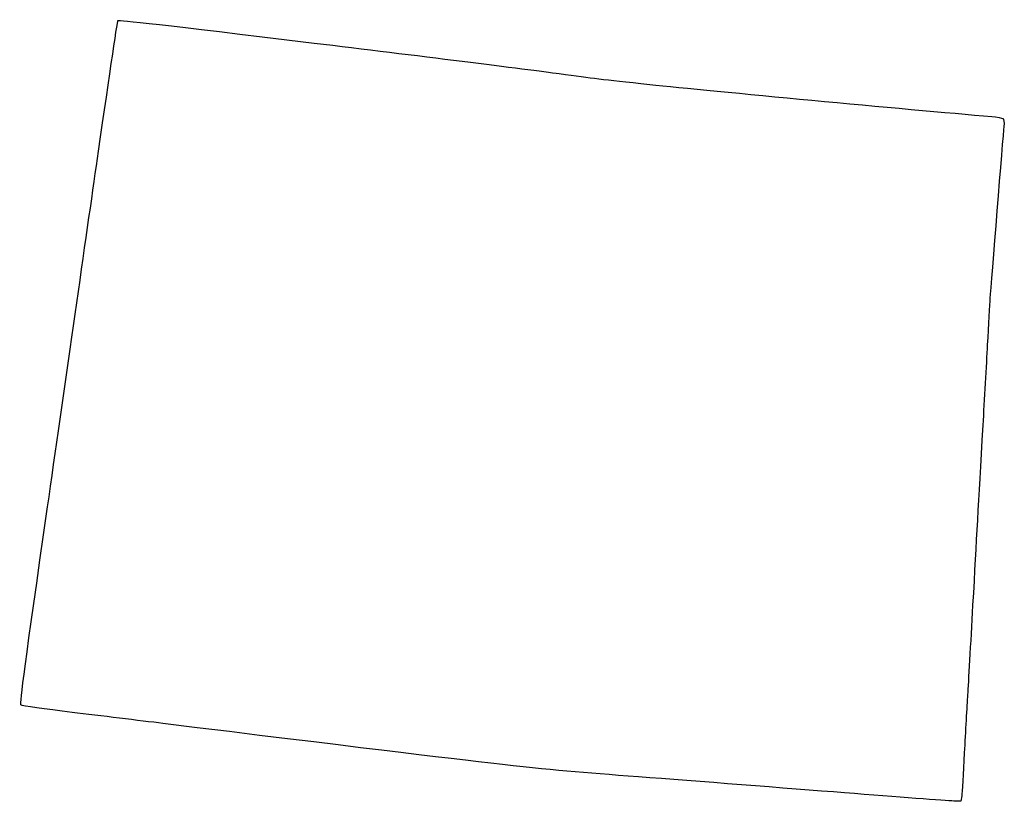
# Model space of a CAD drawing. Extents: x 5 to 223, y 144 to 317.
import ezdxf

# ---------------------------------------------------------------- set-up
doc = ezdxf.new("R2010")
doc.units = 0
doc.layers.add('Layer_1', color=7, linetype='CONTINUOUS')

msp = doc.modelspace()

# ---------------------------------------------------------------- linework, layer by layer
at = {"layer": 'Layer_1', "color": 7}
msp.add_lwpolyline([(189.705446, 145.566335), (189.705446, 145.566335), (189.705446, 145.566335), (189.705446, 145.566335)], close=True, dxfattribs=at)
msp.add_lwpolyline([(213.387353, 145.062816), (213.236415, 143.863372), (211.913154, 143.895935)], dxfattribs=at)
for points in [[(22.030776, 284.329726), (24.548538, 301.903274), (26.692737, 316.365848), (26.795663, 316.468772)], [(26.795663, 316.468772), (26.971158, 316.644269), (36.593676, 315.539253), (70.184335, 311.486172)], [(70.184335, 311.486172), (91.837566, 308.873475), (117.674212, 305.654784), (124.371001, 304.735676)], [(124.371001, 304.735676), (132.144516, 303.668792), (133.388151, 303.520419), (144.408779, 302.345037)], [(144.408779, 302.345037), (158.099723, 300.884856), (201.173354, 296.841901), (220.044335, 295.245768)], [(220.044335, 295.245768), (221.208501, 295.147303), (222.319096, 294.939975), (222.512326, 294.785037)], [(222.512326, 294.785037), (222.748128, 294.595965), (222.815661, 294.02711), (222.717707, 293.055021)], [(222.717707, 293.055021), (222.516291, 291.056165), (219.835761, 258.018592), (219.634864, 255.058927)], [(11.223007, 208.924682), (14.649519, 232.823906), (19.513015, 266.756175), (22.030776, 284.329726)], [(219.634864, 255.058927), (219.545306, 253.739538), (219.282162, 249.104038), (219.050105, 244.757816)], [(219.050105, 244.757816), (218.818045, 240.411594), (218.37376, 232.410594), (218.062804, 226.977816)], [(218.062804, 226.977816), (217.023148, 208.813839), (216.667594, 202.519919), (215.814808, 187.184483)], [(5.344772, 165.15193), (5.065933, 165.40527), (6.284836, 174.481932), (11.223007, 208.924682)], [(215.814808, 187.184483), (215.348696, 178.802483), (214.841605, 169.912483), (214.687943, 167.428927)], [(214.687943, 167.428927), (214.534282, 164.945372), (214.212746, 159.166872), (213.973424, 154.587816)], [(16.703224, 163.506191), (10.649557, 164.235557), (5.538254, 164.97614), (5.344772, 165.15193)], [(36.741001, 161.070461), (31.77389, 161.680744), (22.756891, 162.776824), (16.703224, 163.506191)], [(144.408779, 149.068275), (117.224587, 151.144039), (120.544054, 150.774003), (36.741001, 161.070461)], [(213.973424, 154.587816), (213.734102, 150.008761), (213.470369, 145.722511), (213.387353, 145.062816)], [(189.705446, 145.566335), (178.219001, 146.467148), (157.835501, 148.043021), (144.408779, 149.068275)], [(211.913154, 143.895935), (211.185359, 143.913827), (201.19189, 144.665524), (189.705446, 145.566335)]]:
    msp.add_open_spline(points, degree=3, dxfattribs=at)

doc.saveas('drawing.dxf')
